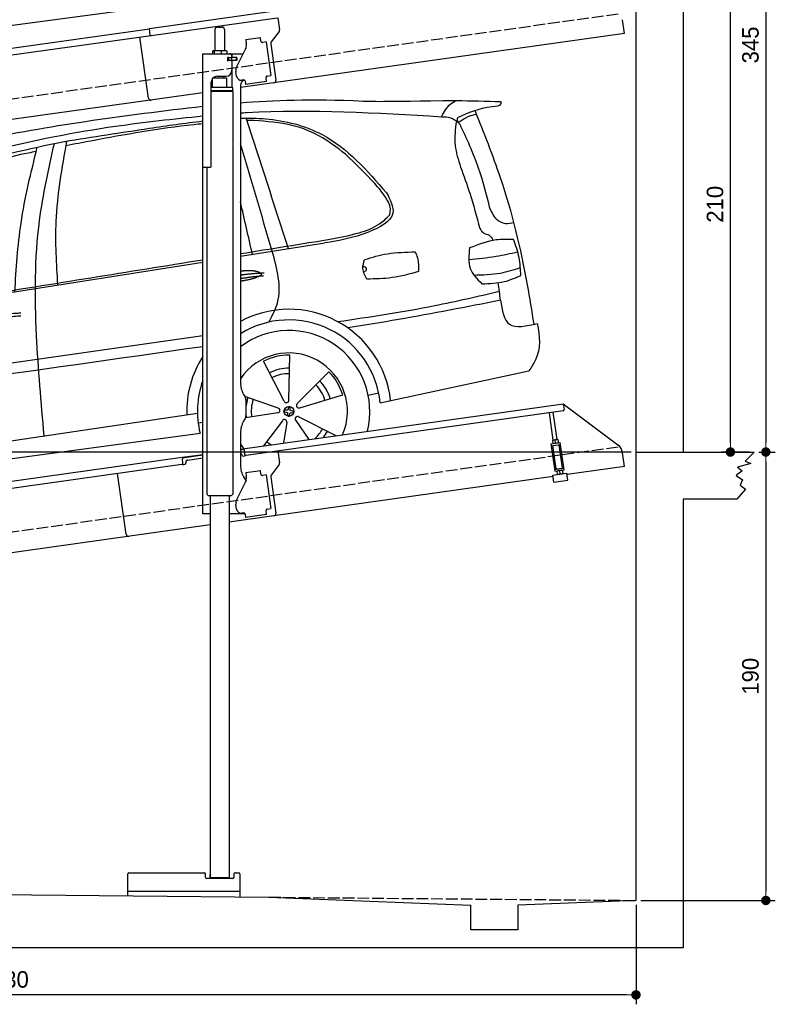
# Model space of a CAD drawing. Extents: x 13 to 6414, y -100 to 6201.
# Tile 5 of 6: x 3214 to 6414, y -100 to 4072. Entities that reach past the tile are written whole.
import ezdxf

# ---------------------------------------------------------------- set-up
doc = ezdxf.new("R2010")
doc.units = 0
doc.header["$LTSCALE"] = 10
doc.header["$MEASUREMENT"] = 0
doc.linetypes.add('GEN3', pattern=[6.25, 5, -1.25])
doc.layers.get('0').update_dxf_attribs({"linetype": 'CONTINUOUS'})
doc.layers.get('DEFPOINTS').update_dxf_attribs({"linetype": 'CONTINUOUS'})
for name, color, linetype in [('3', 6, 'GEN3'), ('CAR', 1, 'CONTINUOUS'), ('SICHTBARE_KANTEN_DIN_', 7, 'CONTINUOUS')]:
    doc.layers.add(name, color=color, linetype=linetype)
doc.layers.add('AM_0', color=7, linetype='CONTINUOUS', lineweight=30)
doc.layers.add('AM_5', color=3, linetype='CONTINUOUS', lineweight=15)
doc.dimstyles.new('KLAUS_DXF', dxfattribs={"dimscale": 20, "dimtxt": 3.5, "dimasz": 2, "dimexe": 2, "dimexo": 1, "dimgap": 1.5, "dimtad": 1, "dimlfac": 0.1, "dimdsep": 46, "dimtxsty": 'Standard', "dimblk": 'DOT', "dimcen": 2, "dimclrd": 256, "dimclre": 256, "dimclrt": 2, "dimadec": 0, "dimazin": 0, "dimtfac": 1, "dimtmove": 2, "dimatfit": 3, "dimfxl": 1, "dimtolj": 1, "dimarcsym": 0})

# ---------------------------------------------------------------- blocks, each defined once
blk = doc.blocks.new('_DOT')
at = {"color": 0, "linetype": 'ByBlock'}
blk.add_line((-0.5, 0), (-1, 0), dxfattribs=at)
at = {"color": 0, "linetype": 'ByBlock', "const_width": 0.5}
blk.add_lwpolyline([(-0.25, 0, 1), (0.25, 0, 1)], format="xyb", close=True, dxfattribs=at)
blk = doc.blocks.new('*D8')
at = {"layer": 'AM_5', "lineweight": -2, "transparency": 16777216}
for p, q in [((5804.1, 2240), (84.1, 2240)), ((124.1, 430), (124.1, 2200)), ((504.1, 390), (84.1, 390))]:
    blk.add_line(p, q, dxfattribs=at)
at = {"layer": 'DEFPOINTS', "color": 0, "transparency": 16777216}
for p in [(124.1, 2240), (5824.1, 2240), (524.1, 390)]:
    blk.add_point(p, dxfattribs=at)
at = {"layer": 'AM_5', "lineweight": -2, "transparency": 16777216, "xscale": 40, "yscale": 40, "zscale": 40}
for p, rotation in [((124.1, 2240), 90), ((124.1, 390), 270)]:
    blk.add_blockref('_DOT', p, dxfattribs=dict(at, rotation=rotation))
at = {"layer": 'AM_5', "color": 2, "transparency": 16777216, "insert": (59.1, 1315), "char_height": 70, "attachment_point": 5, "rotation": 90}
blk.add_mtext('\\A1;185', dxfattribs=at)
blk = doc.blocks.new('*D9')
at = {"layer": 'AM_5', "lineweight": -2, "transparency": 16777216}
for p, q in [((504.1, 3240), (84.1, 3240)), ((124.1, 2280), (124.1, 3200)), ((5804.1, 2240), (84.1, 2240))]:
    blk.add_line(p, q, dxfattribs=at)
at = {"layer": 'DEFPOINTS', "color": 0, "transparency": 16777216}
for p in [(124.1, 3240), (524.1, 3240), (5824.1, 2240)]:
    blk.add_point(p, dxfattribs=at)
at = {"layer": 'AM_5', "lineweight": -2, "transparency": 16777216, "xscale": 40, "yscale": 40, "zscale": 40}
for p, rotation in [((124.1, 3240), 90), ((124.1, 2240), 270)]:
    blk.add_blockref('_DOT', p, dxfattribs=dict(at, rotation=rotation))
at = {"layer": 'AM_5', "color": 2, "transparency": 16777216, "insert": (59.1, 2740), "char_height": 70, "attachment_point": 5, "rotation": 90}
blk.add_mtext('\\A1;100', dxfattribs=at)
blk = doc.blocks.new('*D10')
at = {"layer": 'AM_5', "lineweight": -2, "transparency": 16777216}
for p, q in [((6044.1, 4340), (6264.1, 4340)), ((6224.1, 2280), (6224.1, 4300)), ((6304.1, 2240), (6184.1, 2240))]:
    blk.add_line(p, q, dxfattribs=at)
at = {"layer": 'DEFPOINTS', "color": 0, "transparency": 16777216}
for p in [(6024.1, 4340), (6224.1, 4340), (6324.1, 2240)]:
    blk.add_point(p, dxfattribs=at)
at = {"layer": 'AM_5', "lineweight": -2, "transparency": 16777216, "xscale": 40, "yscale": 40, "zscale": 40}
for p, rotation in [((6224.1, 4340), 90), ((6224.1, 2240), 270)]:
    blk.add_blockref('_DOT', p, dxfattribs=dict(at, rotation=rotation))
at = {"layer": 'AM_5', "color": 2, "transparency": 16777216, "insert": (6159.1, 3290), "char_height": 70, "attachment_point": 5, "rotation": 90}
blk.add_mtext('\\A1;210', dxfattribs=at)
blk = doc.blocks.new('*D11')
at = {"layer": 'AM_5', "lineweight": -2, "transparency": 16777216}
for p, q in [((6344.1, 2240), (6414.1, 2240)), ((6374.1, 2200), (6374.1, 380)), ((5844.1, 340), (6414.1, 340))]:
    blk.add_line(p, q, dxfattribs=at)
at = {"layer": 'DEFPOINTS', "color": 0, "transparency": 16777216}
for p in [(6324.1, 2240), (5824.1, 340), (6374.1, 340)]:
    blk.add_point(p, dxfattribs=at)
at = {"layer": 'AM_5', "lineweight": -2, "transparency": 16777216, "xscale": 40, "yscale": 40, "zscale": 40}
for p, rotation in [((6374.1, 2240), 90), ((6374.1, 340), 270)]:
    blk.add_blockref('_DOT', p, dxfattribs=dict(at, rotation=rotation))
at = {"layer": 'AM_5', "color": 2, "transparency": 16777216, "insert": (6309.1, 1290), "char_height": 70, "attachment_point": 5, "rotation": 90}
blk.add_mtext('\\A1;190', dxfattribs=at)
blk = doc.blocks.new('*D12')
at = {"layer": 'AM_5', "lineweight": -2, "transparency": 16777216}
for p, q in [((524.1, 370), (524.1, -100)), ((5824.1, 320.9), (5824.1, -100)), ((5784.1, -60), (564.1, -60))]:
    blk.add_line(p, q, dxfattribs=at)
at = {"layer": 'DEFPOINTS', "color": 0, "transparency": 16777216}
for p in [(524.1, 390), (5824.1, 340.9), (524.1, -60)]:
    blk.add_point(p, dxfattribs=at)
at = {"layer": 'AM_5', "lineweight": -2, "transparency": 16777216, "xscale": 40, "yscale": 40, "zscale": 40, "rotation": 180}
blk.add_blockref('_DOT', (524.1, -60), dxfattribs=at)
at = {"layer": 'AM_5', "lineweight": -2, "transparency": 16777216, "xscale": 40, "yscale": 40, "zscale": 40}
blk.add_blockref('_DOT', (5824.1, -60), dxfattribs=at)
at = {"layer": 'AM_5', "color": 2, "transparency": 16777216, "insert": (3174.1, 5), "char_height": 70, "attachment_point": 5}
blk.add_mtext('\\A1;530', dxfattribs=at)
blk = doc.blocks.new('*D13')
at = {"layer": 'AM_5', "lineweight": -2, "transparency": 16777216}
for p, q in [((5844.1, 5690), (6414.1, 5690)), ((6374.1, 5650), (6374.1, 2280)), ((6344.1, 2240), (6414.1, 2240))]:
    blk.add_line(p, q, dxfattribs=at)
at = {"layer": 'DEFPOINTS', "color": 0, "transparency": 16777216}
for p in [(5824.1, 5690), (6324.1, 2240), (6374.1, 2240)]:
    blk.add_point(p, dxfattribs=at)
at = {"layer": 'AM_5', "lineweight": -2, "transparency": 16777216, "xscale": 40, "yscale": 40, "zscale": 40}
for p, rotation in [((6374.1, 5690), 90), ((6374.1, 2240), 270)]:
    blk.add_blockref('_DOT', p, dxfattribs=dict(at, rotation=rotation))
at = {"layer": 'AM_5', "color": 2, "transparency": 16777216, "insert": (6309.1, 3965), "char_height": 70, "attachment_point": 5, "rotation": 90}
blk.add_mtext('\\A1;345', dxfattribs=at)
blk = doc.blocks.new('EG_car')
at = {"layer": 'CAR'}
for p, q in [((46796.2, 4804), (47153.8, 4860.2)), ((45061.6, 4531.7), (46636.2, 4778.9)), ((47000.7, 4194.8), (47004.6, 4385)), ((46981.1, 4190.3), (46894.3, 4359.6)), ((47036.7, 4179.5), (47170.9, 4314.4)), ((47387.5, 4183.1), (48017.8, 4318.6)), ((47047.1, 4162.2), (47229.2, 4217.3)), ((47337, 4215.1), (47381.3, 4225.8)), ((46955.4, 4160.7), (46814.7, 4209.7)), ((44640.5, 3847.7), (46613.9, 4138.9)), ((46953.7, 4140.7), (46817.2, 4118.7)), ((46616.8, 4098.5), (46636.2, 4100.9)), ((46973.8, 4107.1), (46893, 4000.6)), ((46992.3, 4099.3), (46978.8, 4012.7)), ((47030.5, 4108.1), (47086.3, 4027.8)), ((47043.7, 4123.2), (47200.5, 4043.8)), ((44649.3, 3788.6), (46624.9, 4054.7))]:
    blk.add_line(p, q, dxfattribs=at)
blk.add_circle((47001.5, 4146.6), 21.1, dxfattribs=at)
for centre, radius, start, end in [((47001.5, 4146.6), 432.9, 6.1147, 118.3098), ((47001.5, 4146.6), 387.7, 5.4095, 121.9761), ((47001.5, 4146.6), 342.5, 345.788, 126.8384), ((47001.5, 4146.6), 247.7, 336.4925, 145.9791), ((47001.5, 4146.6), 238.4, 89.2481, 116.7191), ((47001.5, 4146.6), 432.9, 147.5436, 181.8527), ((47001.5, 4146.6), 183.1, 89.3778, 116.5894), ((47001.5, 4146.6), 159.7, 89.4618, 116.5094), ((47001.5, 4146.6), 238.4, 17.2481, 44.7191), ((47001.5, 4146.6), 387.7, 160.4314, 193.723), ((47001.5, 4146.6), 159.7, 17.4604, 44.5093), ((47001.5, 4146.6), 183.1, 17.3778, 44.5894), ((47001.5, 4146.6), 183.1, 161.3778, 174.5764), ((47001.5, 4146.6), 159.7, 161.4601, 188.507), ((46990.7, 4193.6), 10.1, 199.3839, 6.5833), ((47042.9, 4171.4), 10.1, 127.3839, 294.5833), ((46953.4, 4150.8), 10.1, 271.3839, 78.5833), ((47001.5, 4146.6), 183.1, 185.4236, 188.5894), ((46982.6, 4102.2), 10.1, 343.3839, 150.5833), ((47037.9, 4114.9), 10.1, 55.3839, 222.5833), ((47001.5, 4146.6), 159.7, 313.864, 332.5068), ((47001.5, 4146.6), 183.1, 323.016, 332.5894), ((47001.5, 4146.6), 247.7, 214.0209, 219.944), ((47001.5, 4146.6), 159.7, 233.4577, 242.136)]:
    blk.add_arc(centre, radius, start, end, dxfattribs=at)
for centre, major_axis, ratio, start_param, end_param in [((47001.5, 4146.4), (-21, 2), 0.248275, 4.968287, 7.599306), ((47001.5, 4146.6), (2, 21), 0.26044, 8.106084, 10.743517), ((47001.5, 4146.6), (2, 21), 0.26044, 4.945458, 7.62088), ((47001.5, 4146.4), (-21, 2), 0.248275, 8.109253, 10.739069)]:
    blk.add_ellipse(centre, major_axis=major_axis, ratio=ratio, start_param=start_param, end_param=end_param, dxfattribs=at)
for points, degree, knots in [([(46796.2, 5454.5), (46934.8, 5465.2), (47114.3, 5472.5), (47383.1, 5458.6), (47710.6, 5464.6)], 3, [143.098779, 143.098779, 143.098779, 143.098779, 538.666722, 596.829105, 596.829105, 596.829105, 596.829105]), ([(45679.6, 5297.1), (45832.8, 5324.7), (46150.2, 5381.9), (46470.4, 5420.4), (46636.2, 5440.1)], 3, [0, 0, 0, 0, 466.632282, 967.371588, 967.371588, 967.371588, 967.371588]), ([(46796.2, 5411.3), (46804.8, 5411.8), (47088, 5428.8), (47372, 5411.8), (47647.4, 5395.3)], 3, [132.453552, 132.453552, 132.453552, 132.453552, 158.309481, 983.905115, 983.905115, 983.905115, 983.905115]), ([(44615.4, 4513.3), (44692.2, 4599.4), (44871, 4800.1), (45226.4, 5109.2), (45736.2, 5259.5), (46216.5, 5354.4), (46512.7, 5385.9), (46636.2, 5398.7)], 3, [0, 0, 0, 0, 346.68192, 807.884848, 1388.232006, 1908.996141, 2281.102326, 2281.102326, 2281.102326, 2281.102326]), ([(46796.2, 5389.5), (46831.5, 5390.3), (46950.1, 5387.6), (47193.7, 5327.1), (47332.5, 5167.5), (47415.3, 5072.3)], 3, [752.794261, 752.794261, 752.794261, 752.794261, 858.633344, 1107.710606, 1476.062589, 1476.062589, 1476.062589, 1476.062589]), ([(46050.2, 5290.8), (46170.3, 5309.5), (46365.3, 5340), (46560.7, 5368.7), (46636.2, 5377.3)], 3, [0, 0, 0, 0, 364.415294, 592.333037, 592.333037, 592.333037, 592.333037]), ([(46636.2, 5364.9), (46623.5, 5363.7), (46464.7, 5348), (46272.1, 5313.1), (46092.7, 5278.9), (46057.6, 5272.1)], 3, [196.455824, 196.455824, 196.455824, 196.455824, 234.842737, 675.336927, 782.526221, 782.526221, 782.526221, 782.526221]), ([(46796.2, 4741), (46799.6, 4741.6), (46821.4, 4744.9), (46861.2, 4745.7), (46895.3, 4733.3), (46895.2, 4720.7), (46842.5, 4706), (46807.4, 4699.7), (46796.2, 4698)], 5, [0.263396, 0.263396, 0.263396, 0.263396, 0.263396, 0.263396, 0.300106, 0.500106, 0.700106, 0.7947449, 0.7947449, 0.7947449, 0.7947449, 0.7947449, 0.7947449]), ([(47898, 4617.5), (47904.3, 4575.8), (47918.5, 4487.4), (48006.9, 4508.5), (48052.4, 4519.3)], 3, [310.211349, 310.211349, 310.211349, 310.211349, 420.509792, 537.407521, 537.407521, 537.407521, 537.407521]), ([(48052.4, 4519.3), (48064.9, 4465), (48068.9, 4394.4), (48028.1, 4334), (48017.8, 4318.6)], 3, [367.70262, 367.70262, 367.70262, 367.70262, 528.080439, 582.555983, 582.555983, 582.555983, 582.555983])]:
    blk.add_open_spline(points, degree=degree, knots=knots, dxfattribs=at)
for points in [[(47647.4, 5395.3), (47686.8, 5449.2), (47710.6, 5464.6)], [(47710.6, 5464.6), (47899, 5459.1)], [(47899, 5459.1), (47898.5, 5450.9), (47863.7, 5437), (47717.6, 5392.5)], [(46999.9, 4836), (46820.1, 5389.8)], [(47647.4, 5395.3), (47685.4, 5390.7), (47718.9, 5371.6)], [(47724.7, 5364.3), (47714.7, 5383.3), (47717.6, 5392.5)], [(47718.9, 5371.6), (47750.7, 5391.1), (47793.4, 5406.7)], [(47788.9, 5420.9), (47896.3, 5137.3), (48010.6, 4683.2), (48038.5, 4516)], [(47241.1, 5235.9), (47128.1, 5314.8), (46996.4, 5362.2), (46832.1, 5379.7)], [(47710.6, 5377.3), (47705.5, 5273.6), (47728.3, 5182.1)], [(47724.7, 5364.3), (47803.2, 5178.8), (47850.2, 5013.6)], [(44854.6, 4589.7), (44991.5, 4776.2), (45226.6, 4997.1), (45600.4, 5177.7), (46050.2, 5290.8)], [(45840.3, 4654), (45866.7, 4944.3), (45935.6, 5266.1)], [(45964.8, 4043.1), (45932.4, 4468.4), (45945.2, 4955.9), (46007.8, 5281.7)], [(46022.7, 4682.6), (46015.6, 4950.9), (46061.3, 5292.5)], [(45864.3, 5234.6), (45533.5, 5133.5), (45322.9, 5033.1), (45063.5, 4816.4), (44958.5, 4689.1), (44882.5, 4590.7)], [(47427, 4977.4), (47431.2, 4998.6), (47411.3, 5052.5), (47364.7, 5112), (47241.1, 5235.9)], [(47728.3, 5182.1), (47767, 5071.6), (47809.8, 4921.8)], [(47415.3, 5072.3), (47441.4, 4987.2), (47338.9, 4906.7), (47153.8, 4860.2)], [(47850.2, 5013.6), (47878.2, 4963.3), (47918.9, 4943.4), (47954.6, 4947.5)], [(47182.8, 4877.1), (47299.1, 4903.8), (47385.6, 4941.7), (47427, 4977.4)], [(47809.8, 4921.8), (47827.4, 4901.6), (47849.1, 4893.7), (47864.8, 4872.6)], [(47953.1, 4874.7), (47879.2, 4873.1), (47766.7, 4839)], [(47983.5, 4722.4), (47976.4, 4797.8), (47953.1, 4874.7)], [(46916.3, 4524.8), (46952.8, 4607.3), (46930.8, 4825.2)], [(47321.7, 4789.9), (47418.6, 4814.5), (47536.2, 4822.3)], [(47536.2, 4822.3), (47545.5, 4797.4), (47549.9, 4738.7)], [(47766.7, 4839), (47769.1, 4752.5), (47818.6, 4687.4)], [(47763.1, 4790.1), (47878.7, 4804.1), (47970.5, 4822.4)], [(47331.6, 4707.1), (47314.8, 4751.9), (47321.7, 4789.9)], [(47315, 4761.1), (47323.6, 4758.7), (47328.3, 4745.4), (47317.9, 4736.5)], [(47549.9, 4738.7), (47438.7, 4713.3), (47331.6, 4707.1)], [(47784.7, 4724.5), (47898, 4733), (47981.7, 4755.7)], [(47818.6, 4687.4), (47913.7, 4696.7), (47983.5, 4722.4)], [(47898, 4617.5), (47887.4, 4691.7)], [(47208, 4527.2), (47618, 4594.9), (47892.6, 4655.4)], [(47898, 4617.5), (47465.8, 4535.9), (47251.1, 4500.4)]]:
    blk.add_spline(points, degree=3, dxfattribs=at)
for points, degree in [([(46832.1, 5379.7), (46829.3, 5379.5), (46826.4, 5379.4), (46823.6, 5379.2)], 3), ([(46930.8, 4825.2), (46886, 4977), (46841.1, 5128.8), (46796.2, 5280.7)], 3), ([(45931, 5247.6), (45908.8, 5243.3), (45886.6, 5238.9), (45864.3, 5234.6)], 3), ([(46847, 4812), (46830.1, 4886.3), (46813.1, 4960.5), (46796.2, 5034.8)], 3), ([(46796.2, 4815), (46925.1, 4835.7), (47053.9, 4856.4), (47182.8, 4877.1)], 3), ([(45688.1, 4636.8), (46004.1, 4687.6), (46320.2, 4738.4), (46636.2, 4789.3)], 3), ([(46796.2, 4724.4), (46841.7, 4731.7), (46895.9, 4733.5)], 2), ([(46796.2, 4709.6), (46841.6, 4717.8), (46895.1, 4721.8)], 2), ([(45686.4, 4535.6), (45759.6, 4560.3), (45866.1, 4563.9)], 2), ([(45692.9, 4522.4), (45764.9, 4544.7), (45865.3, 4552.2)], 2), ([(44425.1, 4152.4), (45162.1, 4257.4), (45899.2, 4362.4), (46636.2, 4467.5)], 3), ([(46636.2, 4420.5), (45922.2, 4319.2), (45208.2, 4218), (44494.2, 4116.7)], 3)]:
    blk.add_open_spline(points, degree=degree, dxfattribs=at)
blk = doc.blocks.new('OG_car')
at = {"layer": 'CAR'}
blk.add_line((44649.3, 3788.6), (46624.9, 4054.7), dxfattribs=at)

msp = doc.modelspace()

# ---------------------------------------------------------------- linework, layer by layer
for p, q in [((6024.074, 5890), (6024.074, 2240)), ((5824.081, 340), (5824.081, 5690)), ((3762.781, 4034.55), (4302.477, 4110.399)), ((4303.821, 4079.283), (3770.066, 4004.269)), ((4306.792, 4079.701), (4313.87, 4029.338)), ((5775.306, 4013.433), (5767.054, 4072.146)), ((1284.081, 3685.181), (3762.92, 4033.559)), ((3766.678, 4006.822), (3762.781, 4034.55)), ((4040.805, 4030.64), (4040.805, 3940.64)), ((4050.805, 4040.64), (4070.805, 4040.64)), ((4080.805, 4030.64), (4080.805, 3940.64)), ((5775.306, 4013.433), (4148.805, 3784.844)), ((4311.953, 4021.928), (4278.64, 3977.719)), ((3770.066, 4004.269), (1284.081, 3654.886)), ((3758.719, 3740.119), (3722.534, 3997.589)), ((4170.748, 3987.873), (4233.134, 3996.641)), ((4170.748, 3987.873), (4172.974, 3972.029)), ((4173.564, 3967.83), (4172.974, 3972.029)), ((4235.361, 3980.797), (4233.134, 3996.641)), ((4235.361, 3980.797), (4235.5, 3979.807)), ((4241.148, 3975.551), (4242.138, 3975.69)), ((4257.982, 3977.917), (4242.138, 3975.69)), ((4257.982, 3977.917), (4278.023, 3835.319)), ((4276.723, 3970.309), (4298.415, 3815.968)), ((3988.805, 3927.64), (4160.19, 3927.64)), ((3988.805, 3447.64), (3988.805, 3927.64)), ((4030.888, 3938.184), (4030.888, 3927.64)), ((4051.586, 3940.64), (4033.613, 3940.64)), ((4036.628, 3938.184), (4036.628, 3927.64)), ((4078.633, 3940.64), (4051.586, 3940.64)), ((4066.545, 3938.184), (4066.545, 3927.64)), ((4088.305, 3940.64), (4078.633, 3940.64)), ((4090.722, 3938.184), (4090.722, 3927.64)), ((4113.805, 3912.14), (4113.805, 3927.64)), ((4132.62, 3873.529), (4170.09, 3947.069)), ((4097.451, 3911.64), (4093.805, 3911.64)), ((4131.805, 3899.64), (4093.939, 3899.64)), ((4094.805, 3901.785), (4094.805, 3908.994)), ((4097.451, 3911.64), (4109.805, 3911.64)), ((4109.805, 3899.14), (4097.451, 3899.14)), ((4097.805, 3911.64), (4097.805, 3899.64)), ((4111.805, 3911.64), (4109.805, 3911.64)), ((4111.805, 3911.64), (4112.805, 3911.64)), ((4112.805, 3917.64), (4112.805, 3914.64)), ((4113.529, 3911.64), (4112.805, 3911.64)), ((4112.805, 3899.64), (4112.805, 3911.64)), ((4112.805, 3896.14), (4112.805, 3857.64)), ((4131.081, 3911.64), (4113.529, 3911.64)), ((4132.805, 3912.14), (4113.805, 3912.14)), ((4113.805, 3784.659), (4113.805, 3899.14)), ((4132.805, 3899.14), (4113.805, 3899.14)), ((4131.081, 3911.64), (4131.805, 3911.64)), ((4131.805, 3899.64), (4131.805, 3911.64)), ((4133.805, 3911.14), (4133.805, 3900.14)), ((4131.929, 3832.963), (4129.146, 3852.769)), ((4024.805, 3450.64), (4024.805, 3807.64)), ((4090.803, 3824.641), (4030.803, 3823.885)), ((4030.805, 3784.688), (4030.803, 3823.885)), ((4042.813, 3824.037), (4042.805, 3831.64)), ((4049.805, 3832.64), (4087.805, 3832.64)), ((4078.807, 3824.49), (4078.805, 3832.64)), ((4090.803, 3784.643), (4090.803, 3824.641)), ((4162.44, 3817.055), (4154.518, 3815.941)), ((4168.087, 3812.799), (4170.175, 3797.945)), ((4259.299, 3810.471), (4170.175, 3797.945)), ((4256.933, 3827.305), (4257.072, 3826.315)), ((4259.299, 3810.471), (4257.072, 3826.315)), ((4262.179, 3833.092), (4261.189, 3832.953)), ((4262.179, 3833.092), (4278.023, 3835.319)), ((3988.805, 3762.357), (1284.081, 3382.233)), ((4115.805, 3784.643), (4024.805, 3784.643)), ((4115.806, 3771.375), (4024.805, 3771.375)), ((4112.806, 3769.643), (4024.805, 3769.643)), ((4115.806, 3767.911), (4024.805, 3767.911)), ((4112.806, 3769.643), (4115.806, 3771.375)), ((4112.806, 3769.643), (4115.806, 3767.911)), ((4113.805, 3769.066), (4113.805, 3770.22)), ((4115.803, 3767.911), (4115.899, 2061.649)), ((4115.806, 3771.375), (4115.805, 3784.643)), ((4148.805, 3792.64), (4148.805, 2534.272)), ((3988.805, 1977.64), (3988.805, 3447.64)), ((3988.805, 3447.64), (4021.805, 3447.64)), ((4005.816, 3447.64), (4005.893, 2061.638)), ((4162.203, 2484.272), (4168.456, 2473.441)), ((4148.805, 2252.792), (5515.695, 2444.896)), ((4171.805, 2460.941), (4171.805, 2394.338)), ((5516.808, 2436.974), (5515.695, 2444.896)), ((5515.695, 2444.896), (5747.632, 2270.119)), ((5516.808, 2436.974), (5519.174, 2420.139)), ((4168.456, 2381.838), (4162.203, 2371.008)), ((5514.919, 2414.492), (4173.105, 2225.912)), ((5473.725, 2290.856), (5457.483, 2406.42)), ((5489.569, 2293.082), (5473.327, 2408.647)), ((4148.805, 2321.008), (4148.805, 2184.697)), ((4167.458, 2230.168), (4163.979, 2254.925)), ((5463.901, 2274.53), (5503.512, 2280.096)), ((5463.901, 2274.53), (5480.184, 2158.668)), ((5465.015, 2266.607), (5504.625, 2272.174)), ((5470.506, 2290.403), (5469.824, 2289.87)), ((5469.824, 2289.87), (5471.763, 2276.072)), ((5492.787, 2293.535), (5470.506, 2290.403)), ((5485.418, 2168.492), (5471.501, 2267.519)), ((5472.566, 2275.747), (5471.763, 2276.072)), ((5483.497, 2278.803), (5481.856, 2290.479)), ((5492.787, 2293.535), (5493.59, 2293.21)), ((5493.59, 2293.21), (5495.53, 2279.412)), ((5494.847, 2278.879), (5495.53, 2279.412)), ((5512.056, 2172.236), (5498.139, 2271.263)), ((5519.795, 2164.235), (5503.512, 2280.096)), ((1284.081, 1850.181), (3901.558, 2218.044)), ((3901.558, 2218.044), (3988.805, 2230.305)), ((3901.558, 2218.044), (3902.671, 2210.121)), ((3988.805, 2226.266), (3902.115, 2214.083)), ((3925.927, 2206.321), (3988.805, 2215.158)), ((4164.536, 2250.963), (4148.805, 2248.753)), ((4155.08, 2228.428), (4155.219, 2227.438)), ((4160.866, 2223.182), (4165.818, 2223.878)), ((4306.792, 2244.701), (4313.87, 2194.338)), ((5775.306, 2178.433), (5767.054, 2237.146)), ((5824.081, 2240), (6324.081, 2240)), ((6324.081, 2240), (6286.374, 2202.153)), ((3900.782, 2187.64), (1284.081, 1819.886)), ((3905.037, 2193.287), (3902.671, 2210.121)), ((3908.348, 2187.693), (3913.299, 2188.389)), ((3917.555, 2194.036), (3917.416, 2195.027)), ((4311.953, 2186.928), (4278.64, 2142.719)), ((5479.071, 2166.59), (5518.682, 2172.157)), ((5485.418, 2168.492), (5512.056, 2172.236)), ((5506.799, 2170.487), (5506.659, 2171.477)), ((5775.306, 2178.433), (5532.69, 2144.336)), ((6310.65, 2192.163), (6254.243, 2175.752)), ((6254.243, 2175.752), (6273.522, 2160.767)), ((6286.374, 2202.153), (6310.65, 2192.163)), ((3664.643, 1891.897), (3628.458, 2149.367)), ((3664.643, 1891.897), (3628.458, 2149.367)), ((4162.203, 2134.697), (4172.244, 2117.305)), ((4170.748, 2152.873), (4233.134, 2161.641)), ((4170.748, 2152.873), (4172.974, 2137.029)), ((4173.564, 2132.83), (4172.974, 2137.029)), ((4235.361, 2145.797), (4233.134, 2161.641)), ((4235.361, 2145.797), (4235.5, 2144.807)), ((4241.148, 2140.551), (4242.138, 2140.69)), ((4257.982, 2142.917), (4242.138, 2140.69)), ((4257.982, 2142.917), (4278.023, 2000.319)), ((4276.723, 2135.309), (4298.415, 1980.968)), ((5473.274, 2135.986), (4289.904, 1969.674)), ((5472.342, 2142.62), (5531.758, 2150.971)), ((5476.517, 2112.912), (5472.342, 2142.62)), ((5480.184, 2158.668), (5519.795, 2164.235)), ((5488.849, 2159.886), (5488.167, 2159.353)), ((5488.167, 2159.353), (5490.106, 2145.554)), ((5490.909, 2145.23), (5490.106, 2145.554)), ((5490.954, 2168.26), (5490.815, 2169.251)), ((5500.199, 2159.961), (5501.84, 2148.286)), ((5511.13, 2163.017), (5511.933, 2162.693)), ((5511.933, 2162.693), (5513.873, 2148.895)), ((5513.19, 2148.361), (5513.873, 2148.895)), ((5535.933, 2121.263), (5531.758, 2150.971)), ((6273.522, 2160.767), (6248.531, 2140.074)), ((6248.531, 2140.074), (6274.95, 2122.949)), ((4132.62, 2038.529), (4170.09, 2112.069)), ((5476.517, 2112.912), (5535.933, 2121.263)), ((6274.95, 2122.949), (6264.954, 2099.402)), ((6264.954, 2099.402), (6287.802, 2082.991)), ((4012.894, 2054.638), (4005.893, 2061.638)), ((4108.894, 2054.643), (4012.894, 2054.638)), ((4020.894, 2054.638), (4020.985, 438.631)), ((4100.894, 2054.643), (4100.982, 438.649)), ((4108.894, 2054.643), (4115.899, 2061.649)), ((6287.802, 2082.991), (6251.387, 2040)), ((4131.929, 1997.963), (4129.146, 2017.769)), ((6024.074, 2040), (6024.074, 140)), ((6251.387, 2040), (6024.074, 2040)), ((4020.898, 1977.64), (3988.805, 1977.64)), ((4168.11, 1977.64), (4100.898, 1977.64)), ((4289.904, 1969.674), (4100.9, 1943.111)), ((4162.44, 1982.055), (4154.518, 1980.941)), ((4168.087, 1977.799), (4170.175, 1962.945)), ((4259.299, 1975.471), (4170.175, 1962.945)), ((4256.933, 1992.305), (4257.072, 1991.315)), ((4259.299, 1975.471), (4257.072, 1991.315)), ((4262.179, 1998.092), (4261.189, 1997.953)), ((4262.179, 1998.092), (4278.023, 2000.319)), ((4020.901, 1931.868), (1284.081, 1547.233)), ((3670.975, 359.741), (3670.975, 452.642)), ((3675.975, 457.642), (3995.975, 457.642)), ((4000.975, 437.642), (4000.975, 452.642)), ((4115.975, 432.642), (4005.975, 432.642)), ((4020.976, 438.639), (4020.976, 449.639)), ((4021.976, 437.639), (4020.976, 438.639)), ((4021.976, 437.639), (4099.976, 437.644)), ((4034.976, 437.64), (4034.976, 432.642)), ((4086.976, 437.643), (4086.976, 432.642)), ((4099.976, 437.644), (4100.982, 438.649)), ((4120.975, 452.642), (4120.975, 437.642)), ((4125.975, 457.642), (4140.975, 457.642)), ((4145.975, 452.642), (4145.975, 355.174)), ((524.081, 390), (4269.081, 353.99)), ((4145.975, 377.642), (3670.975, 377.642)), ((4269.081, 353.99), (5124.081, 319.912)), ((5824.081, 340), (5323.626, 319.912)), ((5124.081, 215), (5124.081, 319.912)), ((5323.626, 319.912), (5324.081, 215)), ((5324.081, 215), (5124.081, 215)), ((6024.074, 140), (324.09, 140))]:
    msp.add_line(p, q)
for points in [[(4168.084, 3812.803, 0), (4168.084, 3812.803, 0), (4168.084, 3812.813, 0), (4168.084, 3812.823, 0), (4168.084, 3812.833, 0), (4168.084, 3812.833, 0), (4168.084, 3812.843, 0), (4168.084, 3812.853, 0), (4168.074, 3812.863, 0), (4168.074, 3812.863, 0), (4168.074, 3812.873, 0), (4168.074, 3812.883, 0), (4168.074, 3812.893, 0), (4168.074, 3812.903, 0), (4168.074, 3812.903, 0), (4168.074, 3812.913, 0), (4168.064, 3812.923, 0), (4168.064, 3812.933, 0), (4168.064, 3812.933, 0), (4168.064, 3812.943, 0), (4168.064, 3812.953, 0), (4168.064, 3812.963, 0), (4168.064, 3812.963, 0), (4168.064, 3812.973, 0), (4168.054, 3812.983, 0), (4168.054, 3812.993, 0), (4168.054, 3813.003, 0), (4168.054, 3813.003, 0), (4168.054, 3813.013, 0), (4168.054, 3813.023, 0), (4168.054, 3813.033, 0), (4168.044, 3813.033, 0), (4168.044, 3813.043, 0), (4168.044, 3813.053, 0), (4168.044, 3813.063, 0), (4168.044, 3813.063, 0), (4168.044, 3813.073, 0), (4168.034, 3813.083, 0), (4168.034, 3813.093, 0), (4168.034, 3813.103, 0), (4168.034, 3813.103, 0), (4168.034, 3813.113, 0), (4168.034, 3813.123, 0), (4168.034, 3813.133, 0), (4168.024, 3813.133, 0), (4168.024, 3813.143, 0), (4168.024, 3813.153, 0), (4168.024, 3813.163, 0), (4168.024, 3813.163, 0), (4168.024, 3813.173, 0), (4168.014, 3813.183, 0), (4168.014, 3813.193, 0), (4168.014, 3813.203, 0), (4168.014, 3813.203, 0), (4168.014, 3813.213, 0), (4168.014, 3813.223, 0), (4168.004, 3813.233, 0), (4168.004, 3813.233, 0), (4168.004, 3813.243, 0), (4168.004, 3813.253, 0), (4168.004, 3813.263, 0), (4167.994, 3813.273, 0), (4167.994, 3813.273, 0), (4167.994, 3813.283, 0), (4167.994, 3813.293, 0), (4167.994, 3813.303, 0), (4167.984, 3813.303, 0), (4167.984, 3813.313, 0), (4167.984, 3813.323, 0), (4167.984, 3813.333, 0), (4167.984, 3813.333, 0), (4167.984, 3813.343, 0), (4167.974, 3813.353, 0), (4167.974, 3813.363, 0), (4167.974, 3813.373, 0), (4167.974, 3813.373, 0), (4167.974, 3813.383, 0), (4167.964, 3813.393, 0), (4167.964, 3813.403, 0), (4167.964, 3813.403, 0), (4167.964, 3813.413, 0), (4167.954, 3813.423, 0), (4167.954, 3813.433, 0), (4167.954, 3813.433, 0), (4167.954, 3813.443, 0), (4167.954, 3813.453, 0), (4167.944, 3813.463, 0), (4167.944, 3813.473, 0), (4167.944, 3813.473, 0), (4167.944, 3813.483, 0), (4167.944, 3813.493, 0), (4167.934, 3813.503, 0), (4167.934, 3813.503, 0), (4167.934, 3813.513, 0), (4167.934, 3813.523, 0), (4167.924, 3813.533, 0), (4167.924, 3813.533, 0), (4167.924, 3813.543, 0), (4167.924, 3813.553, 0), (4167.914, 3813.563, 0), (4167.914, 3813.573, 0), (4167.914, 3813.573, 0), (4167.914, 3813.583, 0), (4167.914, 3813.593, 0), (4167.904, 3813.603, 0), (4167.904, 3813.603, 0), (4167.904, 3813.613, 0), (4167.904, 3813.623, 0), (4167.894, 3813.633, 0), (4167.894, 3813.633, 0), (4167.894, 3813.643, 0), (4167.894, 3813.653, 0), (4167.884, 3813.663, 0), (4167.884, 3813.673, 0), (4167.884, 3813.673, 0), (4167.884, 3813.683, 0), (4167.874, 3813.693, 0), (4167.874, 3813.703, 0), (4167.874, 3813.703, 0), (4167.874, 3813.713, 0), (4167.864, 3813.723, 0), (4167.864, 3813.733, 0), (4167.864, 3813.733, 0), (4167.854, 3813.743, 0), (4167.854, 3813.753, 0), (4167.854, 3813.763, 0), (4167.854, 3813.763, 0), (4167.844, 3813.773, 0)], [(4168.084, 1977.803, 0), (4168.084, 1977.803, 0), (4168.084, 1977.813, 0), (4168.084, 1977.823, 0), (4168.084, 1977.833, 0), (4168.084, 1977.833, 0), (4168.084, 1977.843, 0), (4168.084, 1977.853, 0), (4168.074, 1977.863, 0), (4168.074, 1977.863, 0), (4168.074, 1977.873, 0), (4168.074, 1977.883, 0), (4168.074, 1977.893, 0), (4168.074, 1977.903, 0), (4168.074, 1977.903, 0), (4168.074, 1977.913, 0), (4168.064, 1977.923, 0), (4168.064, 1977.933, 0), (4168.064, 1977.933, 0), (4168.064, 1977.943, 0), (4168.064, 1977.953, 0), (4168.064, 1977.963, 0), (4168.064, 1977.963, 0), (4168.064, 1977.973, 0), (4168.054, 1977.983, 0), (4168.054, 1977.993, 0), (4168.054, 1978.003, 0), (4168.054, 1978.003, 0), (4168.054, 1978.013, 0), (4168.054, 1978.023, 0), (4168.054, 1978.033, 0), (4168.044, 1978.033, 0), (4168.044, 1978.043, 0), (4168.044, 1978.053, 0), (4168.044, 1978.063, 0), (4168.044, 1978.063, 0), (4168.044, 1978.073, 0), (4168.034, 1978.083, 0), (4168.034, 1978.093, 0), (4168.034, 1978.103, 0), (4168.034, 1978.103, 0), (4168.034, 1978.113, 0), (4168.034, 1978.123, 0), (4168.034, 1978.133, 0), (4168.024, 1978.133, 0), (4168.024, 1978.143, 0), (4168.024, 1978.153, 0), (4168.024, 1978.163, 0), (4168.024, 1978.163, 0), (4168.024, 1978.173, 0), (4168.014, 1978.183, 0), (4168.014, 1978.193, 0), (4168.014, 1978.203, 0), (4168.014, 1978.203, 0), (4168.014, 1978.213, 0), (4168.014, 1978.223, 0), (4168.004, 1978.233, 0), (4168.004, 1978.233, 0), (4168.004, 1978.243, 0), (4168.004, 1978.253, 0), (4168.004, 1978.263, 0), (4167.994, 1978.273, 0), (4167.994, 1978.273, 0), (4167.994, 1978.283, 0), (4167.994, 1978.293, 0), (4167.994, 1978.303, 0), (4167.984, 1978.303, 0), (4167.984, 1978.313, 0), (4167.984, 1978.323, 0), (4167.984, 1978.333, 0), (4167.984, 1978.333, 0), (4167.984, 1978.343, 0), (4167.974, 1978.353, 0), (4167.974, 1978.363, 0), (4167.974, 1978.373, 0), (4167.974, 1978.373, 0), (4167.974, 1978.383, 0), (4167.964, 1978.393, 0), (4167.964, 1978.403, 0), (4167.964, 1978.403, 0), (4167.964, 1978.413, 0), (4167.954, 1978.423, 0), (4167.954, 1978.433, 0), (4167.954, 1978.433, 0), (4167.954, 1978.443, 0), (4167.954, 1978.453, 0), (4167.944, 1978.463, 0), (4167.944, 1978.473, 0), (4167.944, 1978.473, 0), (4167.944, 1978.483, 0), (4167.944, 1978.493, 0), (4167.934, 1978.503, 0), (4167.934, 1978.503, 0), (4167.934, 1978.513, 0), (4167.934, 1978.523, 0), (4167.924, 1978.533, 0), (4167.924, 1978.533, 0), (4167.924, 1978.543, 0), (4167.924, 1978.553, 0), (4167.914, 1978.563, 0), (4167.914, 1978.573, 0), (4167.914, 1978.573, 0), (4167.914, 1978.583, 0), (4167.914, 1978.593, 0), (4167.904, 1978.603, 0), (4167.904, 1978.603, 0), (4167.904, 1978.613, 0), (4167.904, 1978.623, 0), (4167.894, 1978.633, 0), (4167.894, 1978.633, 0), (4167.894, 1978.643, 0), (4167.894, 1978.653, 0), (4167.884, 1978.663, 0), (4167.884, 1978.673, 0), (4167.884, 1978.673, 0), (4167.884, 1978.683, 0), (4167.874, 1978.693, 0), (4167.874, 1978.703, 0), (4167.874, 1978.703, 0), (4167.874, 1978.713, 0), (4167.864, 1978.723, 0), (4167.864, 1978.733, 0), (4167.864, 1978.733, 0), (4167.854, 1978.743, 0), (4167.854, 1978.753, 0), (4167.854, 1978.763, 0), (4167.854, 1978.763, 0), (4167.844, 1978.773, 0)]]:
    msp.add_polyline3d(points)
for centre, radius, start, end in [((4050.805, 4030.64), 10, 90, 180), ((4070.805, 4030.64), 10, 0, 90), ((4303.967, 4027.946), 10, 323, 8), ((4138.905, 3962.959), 35, 333, 8), ((4240.452, 3980.503), 5, 188, 278), ((4286.626, 3971.701), 10, 143, 188), ((4039.274, 3933.096), 9.808, 138.356376, 148.753006), ((4034.127, 3937.934), 2.754, 100.76608, 142.434274), ((4033.67, 3938.547), 2.094, 44.84476, 91.561935), ((4029.63, 3934.088), 8.108, 30.33762, 47.053163), ((4051.495, 3893.271), 47.367, 71.474333, 108.335359), ((4078.562, 3909.304), 31.336, 67.161985, 112.719952), ((4085.272, 3935.234), 6.199, 28.413387, 60.706774), ((4102.805, 3917.64), 10, 0, 90), ((4094.805, 3911.64), 1, 48.590378, 221.409622), ((4094.805, 3899.14), 1, 138.590378, 311.409622), ((4091.805, 3908.994), 3, 0, 41.409622), ((4091.805, 3901.785), 3, 318.590378, 0), ((4097.451, 3914.64), 3, 228.590378, 270), ((4097.451, 3896.14), 3, 90, 131.409622), ((4109.805, 3914.64), 3, 270, 0), ((4109.805, 3896.14), 3, 0, 90), ((4132.805, 3911.14), 1, 0, 90), ((4132.805, 3900.14), 1, 270, 0), ((4087.805, 3857.64), 25, 270, 0), ((4163.805, 3857.64), 35, 153, 188), ((4049.805, 3807.64), 25, 90, 180), ((4151.734, 3835.747), 20, 188, 278), ((4173.805, 3792.64), 25, 108.64725, 180), ((4163.136, 3812.103), 5, 19.536959, 98), ((4261.884, 3828.001), 5, 98, 188), ((4288.512, 3814.576), 10, 278, 8), ((3768.621, 3741.511), 10, 188, 278), ((4021.805, 3450.64), 3, 270, 0), ((4248.805, 2534.272), 100, 180, 210), ((4146.805, 2460.941), 25, 0, 30), ((5514.223, 2419.443), 5, 278, 8), ((4146.805, 2394.338), 25, 330, 0), ((4248.805, 2321.008), 100, 150, 180), ((5478.183, 2273.508), 17.367, 77.77582, 118.212327), ((5475.292, 2294.049), 17.313, 257.73743, 298.290578), ((5490.073, 2275.146), 17.396, 77.82749, 118.186832), ((5487.171, 2295.803), 17.392, 257.805999, 298.168278), ((5717.541, 2230.187), 50, 8, 53), ((4145.177, 2227.036), 10, 8, 68.728945), ((4160.17, 2228.134), 5, 188, 278), ((4165.122, 2228.83), 5, 278, 334.763283), ((4172.41, 2230.864), 5, 188, 278), ((3900.086, 2192.591), 5, 278, 8), ((3907.652, 2192.645), 5, 221.236717, 278), ((3912.603, 2193.34), 5, 278, 8), ((3927.318, 2196.418), 10, 98, 188), ((4248.805, 2184.697), 100, 180, 210), ((4303.967, 2192.946), 10, 323, 8), ((4138.905, 2127.959), 35, 333, 8), ((4240.452, 2145.503), 5, 188, 278), ((4286.626, 2136.701), 10, 143, 188), ((5496.526, 2142.99), 17.367, 77.77582, 118.212327), ((5493.635, 2163.531), 17.313, 257.73743, 298.290578), ((5508.416, 2144.629), 17.396, 77.82749, 118.186832), ((5505.514, 2165.286), 17.392, 257.805999, 298.168278), ((4165.921, 2364.245), 320.958, 254.679341, 254.686099), ((4163.805, 2022.64), 35, 153, 188), ((4151.734, 2000.747), 20, 188, 278), ((4163.136, 1977.103), 5, 19.536959, 98), ((4261.884, 1993.001), 5, 98, 188), ((4288.512, 1979.576), 10, 278, 8), ((3674.546, 1893.289), 10, 188, 278), ((3674.546, 1893.289), 10, 188, 278), ((3675.975, 452.642), 5, 90, 180), ((3995.975, 452.642), 5, 0, 90), ((4005.975, 437.642), 5, 180, 270), ((4115.975, 437.642), 5, 270, 0), ((4125.975, 452.642), 5, 90, 180), ((4140.975, 452.642), 5, 0, 90)]:
    msp.add_arc(centre, radius, start, end)
at = {"layer": '3'}
for p, q in [((747.49, 3394.675), (5754.898, 4098.42)), ((747.49, 1559.675), (5754.898, 2263.42)), ((4269.081, 353.99), (5824.081, 340))]:
    msp.add_line(p, q, dxfattribs=at)
at = {"layer": 'SICHTBARE_KANTEN_DIN_'}
msp.add_arc((3769.649, 4007.24), 3, 188, 278, dxfattribs=at)

# ---------------------------------------------------------------- block references
at = {"layer": 'AM_0'}
for name, p in [('OG_car', (-42647.394, 100.786)), ('EG_car', (-42647.394, -1734.214))]:
    msp.add_blockref(name, p, dxfattribs=at)

# ---------------------------------------------------------------- dimensions: what is measured, and where the dimension line sits
at = {"layer": 'AM_5'}
dim = msp.add_linear_dim(base=(6374.074, 2240), p1=(5824.081, 5690), p2=(6324.081, 2240), angle=90, dimstyle='KLAUS_DXF', dxfattribs=at)
dim.commit()
dim.dimension.update_dxf_attribs({"geometry": '*D13', "text_midpoint": (6309.074, 3965)})
for base, p1, p2, override, picture, middle in [((6224.074, 4340), (6324.081, 2240), (6024.074, 4340), {"dimtzin": 7}, '*D10', (6159.074, 3290)), ((124.09, 3240), (5824.081, 2240), (524.081, 3240), {"dimpost": '', "dimtol": 0, "dimlim": 0, "dimtp": 0, "dimtm": 0, "dimtfac": 1, "dimtdec": 2, "dimtolj": 1, "dimtzin": 7}, '*D9', (59.09, 2740)), ((124.09, 2240), (524.081, 390), (5824.081, 2240), {"dimtol": 0, "dimlim": 0, "dimtp": 0, "dimtm": 0, "dimtfac": 1, "dimtdec": 2, "dimtolj": 1, "dimtzin": 7}, '*D8', (59.09, 1315)), ((6374.074, 340), (6324.081, 2240), (5824.081, 340), {"dimtol": 0, "dimlim": 0, "dimtp": 0, "dimtm": 0, "dimtfac": 1, "dimtdec": 2, "dimtolj": 1, "dimtzin": 7}, '*D11', (6309.074, 1290))]:
    dim = msp.add_linear_dim(base=base, p1=p1, p2=p2, angle=90, dimstyle='KLAUS_DXF', override=override, dxfattribs=at)
    dim.commit()
    dim.dimension.update_dxf_attribs({"geometry": picture, "text_midpoint": middle})
dim = msp.add_linear_dim(base=(524.081, -60), p1=(5824.081, 340.9), p2=(524.081, 390), dimstyle='KLAUS_DXF', override={"dimtol": 0, "dimlim": 0, "dimtp": 0, "dimtm": 0, "dimtfac": 1, "dimtdec": 2, "dimtolj": 1, "dimtzin": 7}, dxfattribs=at)
dim.commit()
dim.dimension.update_dxf_attribs({"geometry": '*D12', "text_midpoint": (3174.081, 5)})

doc.saveas('drawing.dxf')
